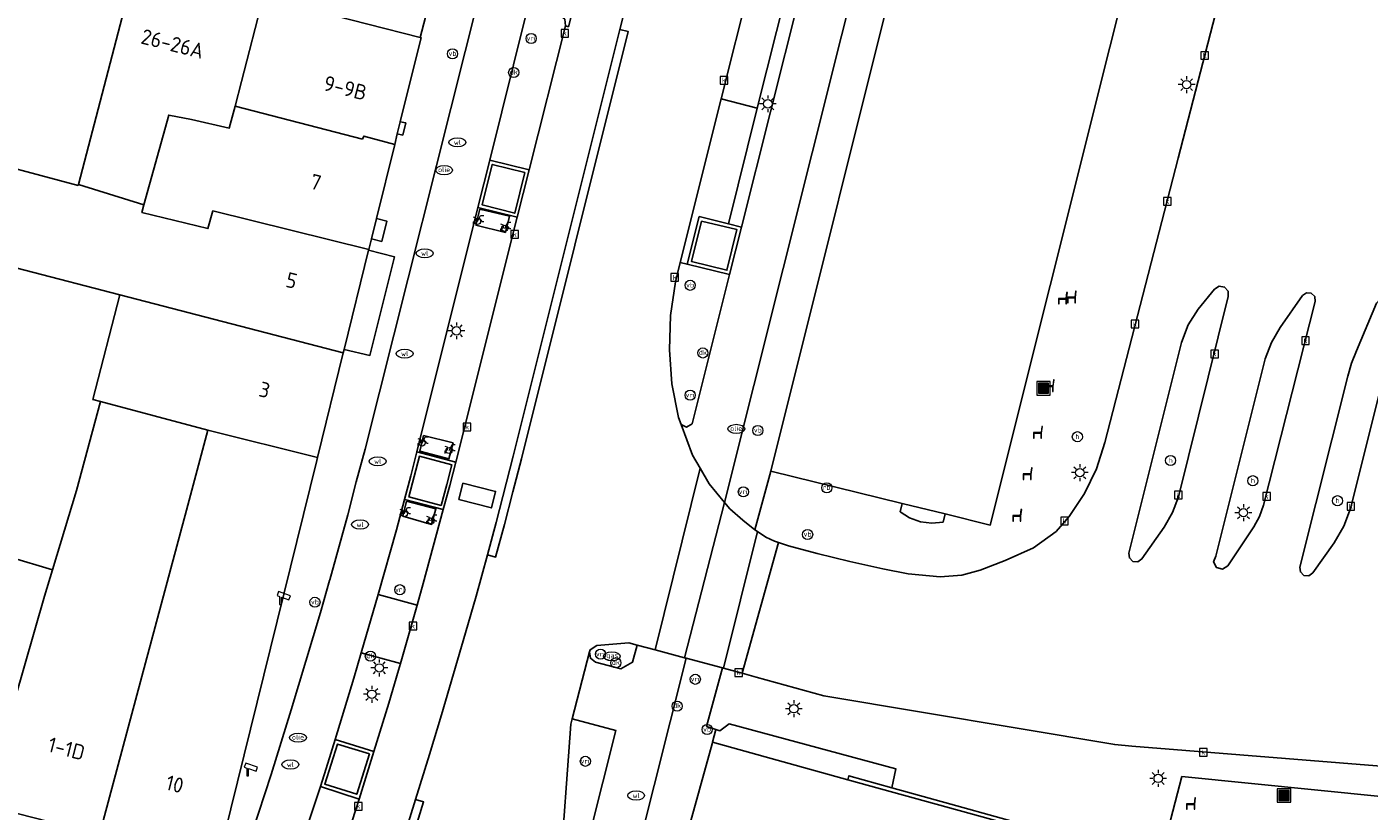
# Model space of a CAD drawing. Header units: metres. Extents: x 197147 to 199131, y 355511 to 356703.
# Tile 32 of 225: x 197320 to 197399, y 356133 to 356179. Entities that reach past the tile are written whole.
import ezdxf
from ezdxf.enums import TextEntityAlignment as Align
from ezdxf.lldxf.tags import DXFTag

# ---------------------------------------------------------------- set-up
doc = ezdxf.new("R2010")
doc.units = ezdxf.units.M
for name, color, linetype in [('B-WE-GR-BEPLANTING_CULTUUR_HEESTERS-GV', 252, 'Continuous'), ('B-WE-IE-MEUBILAIR_WEGMEUBILAIR-GV', 252, 'Continuous'), ('B-WE-IE-MEUBILAIR_WEGMEUBILAIR-S', 252, 'Continuous'), ('B-WE-KL-MONITORING-S', 252, 'Continuous'), ('B-WE-KL-VRI_KABEL-G', 252, 'KL-VRI'), ('B-WE-OG-BEBOUWING-GV', 252, 'Continuous'), ('B-WE-OG-BEBOUWING_HUISNUMMER-T18', 252, 'Continuous'), ('B-WE-RI-HWA_KOLK-S', 253, 'Continuous'), ('B-WE-RI-VWA_AFSCHEIDER-S', 253, 'Continuous'), ('B-WE-VH-ONVERHARD-GV', 253, 'Continuous'), ('B-WE-VH-VERHARDING_ASFALT-GV', 253, 'Continuous'), ('B-WE-VH-VERHARDING_BETON-GV', 253, 'Continuous'), ('B-WE-VH-VERHARDING_BETONSTRAATSTEEN-GV', 253, 'Continuous'), ('B-WE-VH-VERHARDING_OPEN-GV', 253, 'Continuous'), ('B-WE-VH-VERHARDING_STRAATBAKSTEEN-GV', 253, 'Continuous'), ('B-WE-VH-VERHARDING_TEGEL-GV', 253, 'Continuous'), ('B-WE-VW-VRI-S', 253, 'Continuous')]:
    doc.layers.add(name, color=color, linetype=linetype)
doc.styles.add('NLCS-ISO-M-T18', font='NLCS-ISO.ttf', dxfattribs={"height": 1.8})
doc.styles.add('NLCS-ISO-M200-T25', font='NLCS-ISO.ttf')
doc.styles.get("Standard").update_dxf_attribs({"font": 'isocp.shx'})
tags = doc.linetypes.add('KL-VRI', pattern='A,14,-1,["VRI",Standard,S=1.8,R=0,X=-0.5,Y=-0.9],-5,30', length=50).pattern_tags.tags
tags[6] = DXFTag(74, 10)

# ---------------------------------------------------------------- blocks, each defined once
blk = doc.blocks.new('BGT-AFVALBAK-SO')
at = {"linetype": 'ByBlock', "lineweight": 18}
h = blk.add_hatch(color=0, dxfattribs=at)
h.dxf.hatch_style = 1
h.paths.add_polyline_path([(-1.5, -1.5), (1.5, -1.5), (1.5, 1.5), (-1.5, 1.5)])
at = {"color": 0, "linetype": 'ByBlock', "lineweight": 18}
for points in [[(-2, -2), (2, -2), (2, 2), (-2, 2)], [(-1.5, -1.5), (1.5, -1.5), (1.5, 1.5), (-1.5, 1.5)]]:
    blk.add_lwpolyline(points, close=True, dxfattribs=at)
blk = doc.blocks.new('BGT-RECLAMEBORD-SO')
at = {"color": 0, "linetype": 'ByBlock', "lineweight": 18}
blk.add_circle((0, 0), 1.5, dxfattribs=at)
at = {"color": 0, "linetype": 'ByBlock', "lineweight": 18, "style": 'NLCS-ISO-M-T18'}
blk.add_text('rb', height=1.5, dxfattribs=at).set_placement((0, 0.13), align=Align.MIDDLE_CENTER)
blk = doc.blocks.new('BGT-LICHTMAST-SO')
at = {"color": 0, "linetype": 'ByBlock', "lineweight": 18}
for points in [[(-1.25, 0), (-2, 0)], [(-1.41, 1.41), (-0.88, 0.88)], [(0, 2), (0, 1.25)], [(0.88, 0.88), (1.41, 1.41)], [(2, 0), (1.25, 0)], [(-1.41, -1.41), (-0.88, -0.88)], [(0, -1.25), (0, -2)], [(0.88, -0.88), (1.41, -1.41)]]:
    blk.add_lwpolyline(points, dxfattribs=at)
blk.add_circle((0, 0), 1, dxfattribs=at)
blk = doc.blocks.new('BGT-HALTEPAAL-SO')
at = {"color": 0, "linetype": 'ByBlock', "lineweight": 18}
blk.add_circle((0, 0), 1.5, dxfattribs=at)
at = {"color": 0, "linetype": 'ByBlock', "lineweight": 18, "style": 'NLCS-ISO-M-T18'}
blk.add_text('h', height=1.5, dxfattribs=at).set_placement((0.02, 0.06), align=Align.MIDDLE_CENTER)
blk = doc.blocks.new('BGT-VERKEERSREGELINSTALLATIEPAAL-SO')
at = {"color": 0, "linetype": 'ByBlock', "lineweight": 18}
blk.add_circle((0, 0), 1.5, dxfattribs=at)
at = {"color": 0, "linetype": 'ByBlock', "lineweight": 18, "style": 'NLCS-ISO-M-T18'}
blk.add_text('vri', height=1.5, dxfattribs=at).set_placement((-0.06, 0.08), align=Align.MIDDLE_CENTER)
blk = doc.blocks.new('BGT-DRUKKNOPPAAL-SO')
at = {"color": 0, "linetype": 'ByBlock', "lineweight": 18}
blk.add_circle((0, 0), 1.5, dxfattribs=at)
at = {"color": 0, "linetype": 'ByBlock', "lineweight": 18, "style": 'NLCS-ISO-M-T18'}
blk.add_text('dk', height=1.5, dxfattribs=at).set_placement((0, 0.15), align=Align.MIDDLE_CENTER)
blk = doc.blocks.new('BGT-VERKEERSBORDPAAL-SO')
at = {"color": 0, "linetype": 'ByBlock', "lineweight": 18}
blk.add_circle((0, 0), 1.5, dxfattribs=at)
at = {"color": 0, "linetype": 'ByBlock', "lineweight": 18, "style": 'NLCS-ISO-M-T18'}
blk.add_text('vb', height=1.5, dxfattribs=at).set_placement((0, 0.13), align=Align.MIDDLE_CENTER)
blk = doc.blocks.new('BGT-KOLK-SO')
at = {"color": 0, "linetype": 'ByBlock', "lineweight": 18}
blk.add_lwpolyline([(-0.045, -0.045), (0.045, -0.045), (0.045, 0.045), (-0.045, 0.045)], close=True, dxfattribs=at)
at = {"color": 0, "linetype": 'ByBlock', "lineweight": 18, "style": 'NLCS-ISO-M-T18'}
blk.add_text('k', height=0.06, dxfattribs=at).set_placement((0, 0), align=Align.MIDDLE_CENTER)
blk = doc.blocks.new('BGT-WATERLEIDINGPUT-SO')
at = {"color": 0, "linetype": 'ByBlock', "lineweight": 18}
blk.add_ellipse((0, 0), major_axis=(2.5, 0), ratio=0.54, dxfattribs=at)
at = {"color": 0, "linetype": 'ByBlock', "lineweight": 18, "style": 'NLCS-ISO-M-T18'}
blk.add_text('wl', height=1.5, dxfattribs=at).set_placement((0, 0), align=Align.MIDDLE_CENTER)
blk = doc.blocks.new('BGT-BENZINEPUT_OLIEPUT-SO')
at = {"color": 0, "linetype": 'ByBlock', "lineweight": 18}
blk.add_ellipse((0, 0), major_axis=(2.5, 0), ratio=0.54, dxfattribs=at)
at = {"color": 0, "linetype": 'ByBlock', "lineweight": 18, "style": 'NLCS-ISO-M-T18'}
blk.add_text('olie', height=1.5, dxfattribs=at).set_placement((0, 0.16), align=Align.MIDDLE_CENTER)
blk = doc.blocks.new('BGT-GASPUT-SO')
at = {"color": 0, "linetype": 'ByBlock', "lineweight": 18}
blk.add_ellipse((0, 0), major_axis=(2.5, 0), ratio=0.54, dxfattribs=at)
at = {"color": 0, "linetype": 'ByBlock', "lineweight": 18, "style": 'NLCS-ISO-M-T18'}
blk.add_text('gas', height=1.5, dxfattribs=at).set_placement((0.12, 0.3), align=Align.MIDDLE_CENTER)
blk = doc.blocks.new('BGT-CAMERA-SO')
at = {"color": 0, "linetype": 'ByBlock', "lineweight": 18}
blk.add_lwpolyline([(-1.22, 0.41), (-1.22, -1.92), (-0.72, -1.92), (-0.72, 0.25), (1.55, -0.53), (1.95, 0.66), (-1.6, 1.86), (-2, 0.68)], close=True, dxfattribs=at)
blk = doc.blocks.new('BGT-ZITBANK-SO')
at = {"color": 0, "linetype": 'ByBlock', "lineweight": 18}
blk.add_lwpolyline([(-0.91, -1.63), (-0.91, -0.2), (1.09, -0.2), (1.09, -1.63), (1.29, -1.63), (1.29, -0.21), (1.54, 1.78), (1.33, 1.78), (1.11, 0), (-1.11, 0), (-1.11, -1.63)], close=True, dxfattribs=at)
blk = doc.blocks.new('BGT-FIETSENREK-SO')
at = {"color": 0, "linetype": 'ByBlock', "lineweight": 18}
for points in [[(-1.5, -1.35), (-1.5, -0.54), (-0.73, -0.28), (-0.73, 0.53), (-1.5, 0.79)], [(-0.3, -0.45), (0.6, 1.35), (1.5, 1.35)], [(1.05, -0.45), (0.21, 0.58)], [(1.05, -0.45), (1.5, -0.45)]]:
    blk.add_lwpolyline(points, dxfattribs=at)
blk.add_circle((-0.3, -0.45), 0.9, dxfattribs=at)

msp = doc.modelspace()

# ---------------------------------------------------------------- linework, layer by layer
at = {"layer": 'B-WE-GR-BEPLANTING_CULTUUR_HEESTERS-GV', "flags": 128}
for points in [[(197371.213, 356134.009), (197371.449, 356135.128), (197361.585, 356137.797), (197361.045, 356137.386), (197360.803, 356137.458), (197360.605, 356136.698), (197368.62, 356134.477), (197368.684, 356134.712), (197371.213, 356134.009)], [(197368.62, 356134.477), (197377.137, 356132.117), (197396.784, 356126.721), (197393.797, 356115.849), (197389.31, 356099.509), (197389.739, 356099.385), (197390.709, 356099.105), (197391.097, 356099.07), (197391.499, 356099.198), (197391.816, 356099.477), (197391.985, 356099.828), (197395.585, 356113.38), (197396.46, 356116.706), (197397.704, 356118.801), (197398.054, 356119.391), (197396.705, 356119.734), (197395.234, 356120.107), (197397.036, 356126.905), (197395.107, 356127.423), (197387.068, 356129.58), (197380.67, 356131.378), (197374.717, 356133.034), (197371.213, 356134.009)]]:
    msp.add_lwpolyline(points, dxfattribs=at)
at = {"layer": 'B-WE-IE-MEUBILAIR_WEGMEUBILAIR-GV', "flags": 128}
for points in [[(197349.494, 356170.442), (197347.558, 356170.924), (197346.964, 356168.525), (197348.892, 356168.034), (197349.494, 356170.442)], [(197359.956, 356167.569), (197359.364, 356165.167), (197361.452, 356164.651), (197362.049, 356167.061), (197359.956, 356167.569)], [(197345.162, 356153.137), (197343.241, 356153.636), (197342.619, 356151.228), (197344.531, 356150.732), (197344.869, 356151.958), (197345.162, 356153.137)], [(197340.281, 356136.012), (197338.385, 356136.589), (197337.642, 356134.221), (197339.531, 356133.616), (197340.281, 356136.012)]]:
    msp.add_lwpolyline(points, dxfattribs=at)
at = {"layer": 'B-WE-KL-VRI_KABEL-G', "flags": 128}
msp.add_lwpolyline([(197345.58, 356151.072), (197345.822, 356152.038), (197347.755, 356151.554), (197347.509, 356150.575), (197345.58, 356151.072)], dxfattribs=at)
at = {"layer": 'B-WE-OG-BEBOUWING-GV', "flags": 128}
for points in [[(197371.831, 356150.85), (197374.376, 356150.224), (197377.055, 356149.566), (197387.687, 356192.082)], [(197372.083, 356184.956), (197364.049, 356152.763), (197371.831, 356150.85)], [(197323.058, 356169.74), (197326.451, 356182.754), (197320.456, 356184.288), (197316.089, 356171.522), (197323.04, 356169.671)], [(197341.779, 356172.103), (197341.934, 356172.73), (197342.109, 356173.44), (197343.34, 356178.434), (197343.287, 356178.448), (197333.993, 356180.825), (197332.715, 356175.84), (197332.329, 356174.38), (197339.877, 356172.427)], [(197326.928, 356168.529), (197328.394, 356173.843), (197329.754, 356173.581), (197331.984, 356173.075), (197332.329, 356174.38)], [(197331.016, 356168.181), (197340.246, 356165.886), (197340.4, 356166.511), (197340.697, 356167.714), (197341.779, 356172.103), (197339.953, 356172.606), (197339.877, 356172.427)], [(197316.089, 356171.522), (197314.239, 356166.113), (197325.508, 356163.192)], [(197331.016, 356168.181), (197330.718, 356167.127), (197326.806, 356168.085), (197326.928, 356168.529), (197323.058, 356169.74), (197323.04, 356169.671)], [(197338.737, 356159.764), (197338.788, 356159.969), (197340.237, 356165.85), (197340.246, 356165.886)], [(197337.207, 356153.56), (197338.737, 356159.764), (197325.508, 356163.192), (197323.909, 356157.01), (197324.355, 356156.891), (197330.718, 356155.183), (197337.207, 356153.56)], [(197321.507, 356146.906), (197322.94, 356151.604), (197324.355, 356156.891)], [(197317.46, 356132.983), (197324.288, 356131.235), (197327.023, 356141.413), (197329.446, 356150.443), (197330.718, 356155.183)], [(197324.288, 356131.235), (197324.349, 356131.219), (197324.474, 356131.187), (197329.545, 356129.89), (197331.684, 356131.162), (197337.163, 356153.382), (197337.207, 356153.56)], [(197310.938, 356134.652), (197311.72, 356134.452), (197312.719, 356134.196), (197317.46, 356132.983), (197321.046, 356145.362), (197321.507, 356146.906), (197318.997, 356147.658), (197318.537, 356146.113), (197318.445, 356145.806), (197314.79, 356146.824), (197310.938, 356134.652)], [(197377.137, 356132.117), (197368.62, 356134.477), (197360.605, 356136.698), (197360.581, 356136.61), (197352.431, 356107.21)]]:
    msp.add_lwpolyline(points, dxfattribs=at)
at = {"layer": 'B-WE-VH-ONVERHARD-GV', "flags": 128}
for points in [[(197349.494, 356170.442), (197347.558, 356170.924), (197346.964, 356168.525), (197348.892, 356168.034), (197349.494, 356170.442)], [(197359.956, 356167.569), (197359.364, 356165.167), (197361.452, 356164.651), (197362.049, 356167.061), (197359.956, 356167.569)], [(197345.162, 356153.137), (197343.241, 356153.636), (197342.619, 356151.228), (197344.531, 356150.732), (197344.869, 356151.958), (197345.162, 356153.137)], [(197340.281, 356136.012), (197338.385, 356136.589), (197337.642, 356134.221), (197339.531, 356133.616), (197340.281, 356136.012)]]:
    msp.add_lwpolyline(points, dxfattribs=at)
at = {"layer": 'B-WE-VH-VERHARDING_ASFALT-GV', "flags": 128}
for points in [[(197357.516, 356188.553), (197355.118, 356178.906), (197355.614, 356178.786), (197349.282, 356153.489), (197348.776, 356151.538), (197348.286, 356149.594), (197347.756, 356147.667), (197347.266, 356147.791), (197346.597, 356145.354), (197345.979, 356143.186), (197344.557, 356138.321), (197343.844, 356135.977), (197343.018, 356133.313), (197343.493, 356133.162), (197342.885, 356131.243)], [(197359.864, 356152.936), (197359.408, 356153.713), (197358.748, 356155.525), (197358.597, 356155.939), (197358.193, 356157.928), (197358.049, 356159.949), (197358.122, 356161.973), (197358.409, 356163.977), (197358.692, 356165.109), (197361.111, 356174.799), (197362.822, 356181.649)], [(197361.321, 356150.897), (197360.406, 356152.013), (197359.864, 356152.936), (197357.213, 356142.169), (197358.933, 356141.705), (197361.321, 356150.897)], [(197358.933, 356141.705), (197359.033, 356141.678), (197361.185, 356141.102), (197361.262, 356141.081), (197363.257, 356149.173), (197363.107, 356149.291), (197362.397, 356149.844), (197361.628, 356150.523), (197361.321, 356150.897)], [(197361.262, 356141.081), (197362.353, 356140.79), (197364.504, 356148.527), (197364.272, 356148.606), (197363.769, 356148.843), (197363.257, 356149.173)], [(197351.552, 356128.845), (197352.209, 356137.767), (197352.291, 356138.086), (197353.315, 356142.052), (197353.356, 356142.179), (197353.741, 356142.421), (197355.647, 356142.589), (197356.136, 356142.459), (197357.213, 356142.169)]]:
    msp.add_lwpolyline(points, dxfattribs=at)
at = {"layer": 'B-WE-VH-VERHARDING_BETON-GV', "flags": 128}
for points in [[(197354.425, 356189.315), (197353.721, 356186.5), (197353.514, 356185.673), (197353.719, 356185.632), (197352.071, 356179.077), (197351.886, 356179.13), (197349.738, 356170.593), (197349.038, 356167.807), (197345.394, 356153.296), (197345.044, 356151.897), (197344.651, 356150.479), (197343.475, 356146.095), (197343.112, 356144.812), (197342.123, 356141.36), (197342.013, 356140.972), (197341.424, 356139.023), (197340.543, 356136.154), (197339.677, 356133.334), (197339.042, 356131.379)], [(197342.415, 356131.399), (197343.018, 356133.313), (197343.844, 356135.977), (197344.557, 356138.321), (197345.979, 356143.186), (197346.597, 356145.354), (197347.266, 356147.791), (197347.789, 356149.721), (197348.802, 356153.635), (197355.118, 356178.906), (197357.516, 356188.553), (197354.425, 356189.315)]]:
    msp.add_lwpolyline(points, dxfattribs=at)
at = {"layer": 'B-WE-VH-VERHARDING_BETONSTRAATSTEEN-GV', "flags": 128}
for points in [[(197362.318, 356167.202), (197361.615, 356164.405), (197359.397, 356155.564), (197359.057, 356155.362), (197358.748, 356155.525), (197359.408, 356153.713), (197359.864, 356152.936), (197360.406, 356152.013), (197361.321, 356150.897), (197369.976, 356185.48)], [(197347.411, 356171.174), (197349.535, 356179.677), (197350.253, 356180.102), (197349.684, 356180.25), (197346.793, 356181.005), (197340.037, 356154.059), (197339.501, 356152.115), (197339.009, 356150.163), (197337.929, 356146.314), (197337.922, 356146.29), (197337.382, 356144.38), (197335.653, 356138.616), (197335.064, 356136.697), (197334.467, 356134.786), (197332.581, 356129.07), (197331.922, 356127.183), (197331.229, 356125.297), (197328.624, 356118.336), (197316.22, 356085.188), (197305.221, 356055.101), (197302.905, 356046.91)], [(197364.955, 356181.093), (197363.25, 356174.259), (197361.541, 356167.407), (197362.318, 356167.202), (197365.753, 356180.898)], [(197347.411, 356171.174), (197346.712, 356168.362), (197349.038, 356167.807), (197349.738, 356170.593), (197347.411, 356171.174)], [(197349.494, 356170.442), (197348.892, 356168.034), (197346.964, 356168.525), (197347.558, 356170.924), (197349.494, 356170.442)], [(197343.083, 356153.894), (197346.712, 356168.362)], [(197346.831, 356168.265), (197346.593, 356167.334), (197348.333, 356166.898), (197348.575, 356167.853), (197346.831, 356168.265)], [(197361.541, 356167.407), (197359.814, 356167.831), (197359.094, 356165.012), (197361.615, 356164.405)], [(197359.956, 356167.569), (197362.049, 356167.061), (197361.452, 356164.651), (197359.364, 356165.167), (197359.956, 356167.569)], [(197343.482, 356154.871), (197343.261, 356153.938), (197344.987, 356153.496), (197345.233, 356154.435), (197343.482, 356154.871)], [(197343.083, 356153.894), (197342.734, 356152.488), (197342.368, 356151.079), (197344.651, 356150.479), (197345.044, 356151.897), (197345.394, 356153.296), (197343.083, 356153.894)], [(197345.162, 356153.137), (197344.869, 356151.958), (197344.531, 356150.732), (197342.619, 356151.228), (197343.241, 356153.636), (197345.162, 356153.137)], [(197340.799, 356145.452), (197341.884, 356149.276), (197342.368, 356151.079)], [(197342.481, 356150.976), (197342.262, 356150.083), (197343.962, 356149.601), (197344.223, 356150.518), (197342.481, 356150.976)], [(197342.123, 356141.36), (197343.112, 356144.812), (197340.799, 356145.452), (197339.799, 356142.001)], [(197344.813, 356085.037), (197359.033, 356141.678), (197358.933, 356141.705), (197357.213, 356142.169), (197356.136, 356142.459), (197355.866, 356141.442), (197355.17, 356141.053), (197353.669, 356141.443), (197353.37, 356141.671), (197353.315, 356142.052), (197352.291, 356138.086), (197354.873, 356137.406), (197341.816, 356085.459)], [(197340.543, 356136.154), (197341.424, 356139.023), (197342.013, 356140.972), (197342.123, 356141.36), (197339.799, 356142.001), (197339.355, 356140.503), (197338.25, 356136.856)], [(197340.543, 356136.154), (197338.25, 356136.856), (197337.821, 356135.471), (197337.377, 356134.085), (197339.677, 356133.334), (197340.543, 356136.154)], [(197340.281, 356136.012), (197339.531, 356133.616), (197337.642, 356134.221), (197338.385, 356136.589), (197340.281, 356136.012)], [(197307.436, 356045.307), (197308.772, 356049.073), (197306.511, 356049.865), (197318.893, 356083.797), (197319.877, 356083.431), (197319.947, 356083.618), (197321.261, 356083.139), (197323.061, 356088.049), (197320.788, 356088.868), (197334.407, 356125.24), (197335.17, 356127.42), (197336.723, 356132.058), (197337.377, 356134.085)]]:
    msp.add_lwpolyline(points, dxfattribs=at)
at = {"layer": 'B-WE-VH-VERHARDING_OPEN-GV', "flags": 128}
for points in [[(197393.168, 356190.617), (197388.185, 356171.299), (197383.832, 356154.451), (197383.34, 356152.898), (197382.632, 356151.431), (197381.727, 356150.076), (197380.948, 356149.192), (197379.618, 356148.221), (197377.939, 356147.472), (197376.444, 356146.889), (197375.366, 356146.602), (197374.083, 356146.497), (197372.187, 356146.682), (197370.69, 356146.979), (197368.74, 356147.408), (197366.802, 356147.873), (197365.108, 356148.329), (197364.504, 356148.527), (197362.353, 356140.79), (197363.188, 356140.56), (197367.204, 356139.454), (197384.428, 356136.565), (197385.432, 356136.463), (197400.923, 356135.223)], [(197342.109, 356173.44), (197341.934, 356172.73), (197342.255, 356172.662), (197342.433, 356173.379), (197342.109, 356173.44)], [(197340.4, 356166.511), (197341.016, 356166.362), (197341.308, 356167.563), (197340.697, 356167.714), (197340.4, 356166.511)], [(197338.788, 356159.969), (197340.31, 356159.607), (197341.76, 356165.451), (197340.237, 356165.85), (197338.788, 356159.969)], [(197385.265, 356147.907), (197388.383, 356160.376), (197388.769, 356161.42), (197389.372, 356162.356), (197390.335, 356163.542), (197390.611, 356163.708), (197390.93, 356163.657), (197391.142, 356163.414), (197391.148, 356163.092), (197388.193, 356151.241), (197387.85, 356150.302), (197387.349, 356149.437), (197386.032, 356147.557), (197385.793, 356147.389), (197385.503, 356147.413), (197385.295, 356147.617), (197385.265, 356147.907)], [(197390.402, 356147.726), (197393.34, 356159.416), (197393.704, 356160.379), (197394.223, 356161.268), (197395.547, 356163.154), (197395.78, 356163.317), (197396.062, 356163.293), (197396.264, 356163.093), (197396.292, 356162.811), (197393.226, 356150.741), (197392.994, 356150.072), (197392.652, 356149.451), (197391.114, 356147.151), (197390.801, 356146.952), (197390.443, 356147.049), (197390.273, 356147.378), (197390.402, 356147.726)], [(197395.394, 356147.073), (197398.227, 356158.382), (197398.45, 356159.146), (197398.731, 356159.891), (197399.916, 356162.701), (197400.123, 356162.924), (197400.424, 356162.962), (197400.68, 356162.797), (197400.769, 356162.506), (197400.668, 356160.575), (197400.55, 356159.408), (197400.322, 356158.258), (197398.379, 356150.545), (197397.982, 356149.492), (197397.414, 356148.52), (197396.151, 356146.726), (197395.915, 356146.561), (197395.628, 356146.585), (197395.423, 356146.787), (197395.394, 356147.073)], [(197374.376, 356150.224), (197371.831, 356150.85), (197371.707, 356150.354), (197372.267, 356149.99), (197372.911, 356149.755), (197373.592, 356149.672), (197374.256, 356149.741), (197374.376, 356150.224)]]:
    msp.add_lwpolyline(points, dxfattribs=at)
at = {"layer": 'B-WE-VH-VERHARDING_STRAATBAKSTEEN-GV', "flags": 128}
for points in [[(197365.245, 356191.351), (197364.138, 356186.92), (197363.526, 356184.469), (197362.822, 356181.649), (197361.111, 356174.799), (197363.25, 356174.259), (197364.955, 356181.093), (197363.238, 356181.545), (197363.951, 356184.363), (197365.703, 356183.922)], [(197364.049, 356152.763), (197372.083, 356184.956), (197371.147, 356185.191), (197369.976, 356185.48), (197361.321, 356150.897), (197361.628, 356150.523), (197362.397, 356149.844), (197363.107, 356149.291), (197364.049, 356152.763)], [(197344.14, 356181.701), (197343.287, 356178.448), (197343.34, 356178.434), (197342.109, 356173.44), (197342.433, 356173.379), (197342.255, 356172.662), (197341.934, 356172.73), (197341.779, 356172.103), (197340.697, 356167.714), (197341.308, 356167.563), (197341.016, 356166.362), (197340.4, 356166.511), (197340.246, 356165.886), (197340.237, 356165.85), (197341.76, 356165.451), (197340.31, 356159.607), (197338.788, 356159.969), (197338.737, 356159.764), (197337.207, 356153.56)], [(197332.581, 356129.07), (197334.467, 356134.786), (197335.064, 356136.697), (197335.653, 356138.616), (197337.382, 356144.38), (197337.922, 356146.29), (197337.929, 356146.314), (197339.009, 356150.163), (197339.501, 356152.115), (197340.037, 356154.059), (197346.793, 356181.005)], [(197351.886, 356179.13), (197351.888, 356179.137), (197351.848, 356179.524), (197351.531, 356179.773), (197350.253, 356180.102), (197349.535, 356179.677), (197347.411, 356171.174), (197349.738, 356170.593), (197351.886, 356179.13)], [(197361.111, 356174.799), (197358.692, 356165.109), (197359.094, 356165.012), (197359.814, 356167.831), (197361.541, 356167.407), (197363.25, 356174.259)], [(197349.038, 356167.807), (197346.712, 356168.362), (197343.083, 356153.894), (197345.394, 356153.296), (197349.038, 356167.807)], [(197346.831, 356168.265), (197348.575, 356167.853), (197348.333, 356166.898), (197346.593, 356167.334), (197346.831, 356168.265)], [(197358.692, 356165.109), (197358.409, 356163.977), (197358.122, 356161.973), (197358.049, 356159.949), (197358.193, 356157.928), (197358.597, 356155.939), (197358.748, 356155.525), (197359.057, 356155.362), (197359.397, 356155.564), (197361.615, 356164.405), (197359.094, 356165.012)], [(197343.482, 356154.871), (197345.233, 356154.435), (197344.987, 356153.496), (197343.261, 356153.938), (197343.482, 356154.871)], [(197337.207, 356153.56), (197337.163, 356153.382), (197331.684, 356131.162)], [(197340.799, 356145.452), (197343.112, 356144.812), (197343.475, 356146.095), (197344.651, 356150.479), (197342.368, 356151.079), (197341.884, 356149.276), (197340.799, 356145.452)], [(197342.481, 356150.976), (197344.223, 356150.518), (197343.962, 356149.601), (197342.262, 356150.083), (197342.481, 356150.976)], [(197353.315, 356142.052), (197353.37, 356141.671), (197353.669, 356141.443), (197355.17, 356141.053), (197355.866, 356141.442), (197356.136, 356142.459), (197355.647, 356142.589), (197353.741, 356142.421), (197353.356, 356142.179), (197353.315, 356142.052)], [(197348.267, 356092.279), (197347.887, 356092.387), (197349.543, 356098.174), (197350.318, 356097.967), (197350.311, 356097.943), (197351.606, 356097.585), (197352.842, 356102.112), (197352.85, 356102.142), (197351.367, 356102.547), (197352.626, 356107.156), (197352.431, 356107.21), (197360.581, 356136.61), (197360.605, 356136.698), (197360.803, 356137.458), (197360.247, 356137.624), (197361.185, 356141.102), (197359.033, 356141.678), (197344.813, 356085.037), (197344.334, 356083.732), (197343.764, 356082.257), (197342.991, 356080.73), (197342.015, 356079.161), (197338.699, 356075.062)], [(197340.982, 356083.355), (197341.423, 356084.418), (197341.816, 356085.459), (197354.873, 356137.406), (197352.291, 356138.086), (197352.209, 356137.767), (197351.552, 356128.845), (197350.945, 356126.92), (197350.33, 356125.032), (197349.027, 356121.253), (197347.664, 356117.502), (197342.742, 356104.402), (197340.867, 356101.091), (197341.555, 356100.679), (197338.62, 356095.463), (197337.917, 356095.838), (197333.84, 356088.59), (197332.348, 356084.55), (197338.102, 356082.393), (197339.216, 356082.228), (197340.239, 356082.575), (197340.982, 356083.355)], [(197337.377, 356134.085), (197336.723, 356132.058), (197335.17, 356127.42), (197334.407, 356125.24), (197320.788, 356088.868), (197323.061, 356088.049), (197336.602, 356124.238), (197337.109, 356125.67), (197338.407, 356129.466), (197339.042, 356131.379), (197339.677, 356133.334), (197337.377, 356134.085)]]:
    msp.add_lwpolyline(points, dxfattribs=at)
at = {"layer": 'B-WE-VH-VERHARDING_TEGEL-GV', "flags": 128}
for points in [[(197387.687, 356192.082), (197377.055, 356149.566), (197374.376, 356150.224), (197374.256, 356149.741), (197373.592, 356149.672), (197372.911, 356149.755), (197372.267, 356149.99), (197371.707, 356150.354), (197371.831, 356150.85), (197364.049, 356152.763), (197363.107, 356149.291), (197363.257, 356149.173), (197363.769, 356148.843), (197364.272, 356148.606), (197364.504, 356148.527), (197365.108, 356148.329), (197366.802, 356147.873), (197368.74, 356147.408), (197370.69, 356146.979), (197372.187, 356146.682), (197374.083, 356146.497), (197375.366, 356146.602), (197376.444, 356146.889), (197377.939, 356147.472), (197379.618, 356148.221), (197380.948, 356149.192), (197381.727, 356150.076), (197382.632, 356151.431), (197383.34, 356152.898), (197383.832, 356154.451), (197388.185, 356171.299), (197393.168, 356190.617)], [(197341.804, 356180.788), (197341.435, 356180.662), (197341.056, 356180.677), (197340.989, 356180.694), (197335.6, 356182.06), (197332.032, 356182.964), (197330.137, 356183.449), (197324.27, 356184.956), (197323.901, 356185.136), (197323.632, 356185.447), (197322.817, 356186.9), (197322.557, 356187.172), (197322.243, 356187.336), (197322.223, 356187.346), (197320.456, 356184.288), (197326.451, 356182.754), (197333.993, 356180.825), (197343.287, 356178.448), (197344.14, 356181.701), (197343.85, 356181.777)], [(197355.118, 356178.906), (197348.802, 356153.635), (197347.789, 356149.721), (197347.266, 356147.791), (197347.756, 356147.667), (197348.286, 356149.594), (197348.776, 356151.538), (197349.282, 356153.489), (197355.614, 356178.786), (197355.118, 356178.906)], [(197385.265, 356147.907), (197385.295, 356147.617), (197385.503, 356147.413), (197385.793, 356147.389), (197386.032, 356147.557), (197387.349, 356149.437), (197387.85, 356150.302), (197388.193, 356151.241), (197391.148, 356163.092), (197391.142, 356163.414), (197390.93, 356163.657), (197390.611, 356163.708), (197390.335, 356163.542), (197389.372, 356162.356), (197388.769, 356161.42), (197388.383, 356160.376), (197385.265, 356147.907)], [(197390.402, 356147.726), (197390.273, 356147.378), (197390.443, 356147.049), (197390.801, 356146.952), (197391.114, 356147.151), (197392.652, 356149.451), (197392.994, 356150.072), (197393.226, 356150.741), (197396.292, 356162.811), (197396.264, 356163.093), (197396.062, 356163.293), (197395.78, 356163.317), (197395.547, 356163.154), (197394.223, 356161.268), (197393.704, 356160.379), (197393.34, 356159.416), (197390.402, 356147.726)], [(197395.394, 356147.073), (197395.423, 356146.787), (197395.628, 356146.585), (197395.915, 356146.561), (197396.151, 356146.726), (197397.414, 356148.52), (197397.982, 356149.492), (197398.379, 356150.545), (197400.322, 356158.258), (197400.55, 356159.408), (197400.668, 356160.575), (197400.769, 356162.506), (197400.68, 356162.797), (197400.424, 356162.962), (197400.123, 356162.924), (197399.916, 356162.701), (197398.731, 356159.891), (197398.45, 356159.146), (197398.227, 356158.382), (197395.394, 356147.073)], [(197400.923, 356135.223), (197385.432, 356136.463), (197384.428, 356136.565), (197367.204, 356139.454), (197363.188, 356140.56), (197362.353, 356140.79), (197361.262, 356141.081), (197361.185, 356141.102), (197360.247, 356137.624), (197360.803, 356137.458), (197361.045, 356137.386), (197361.585, 356137.797), (197371.449, 356135.128), (197371.213, 356134.009), (197374.717, 356133.034), (197380.67, 356131.378), (197387.068, 356129.58)], [(197401.652, 356125.462), (197402.933, 356127.601), (197404.312, 356133.069), (197388.402, 356134.671), (197387.068, 356129.58), (197395.107, 356127.423), (197397.036, 356126.905), (197395.234, 356120.107), (197396.705, 356119.734), (197398.054, 356119.391), (197398.436, 356120.027)], [(197343.018, 356133.313), (197342.415, 356131.399), (197341.694, 356129.19), (197341.14, 356127.584), (197340.504, 356125.694), (197339.849, 356123.804), (197339.154, 356121.921), (197331.419, 356101.241), (197331.878, 356101.069), (197340.319, 356123.634), (197341.632, 356127.426), (197342.257, 356129.354), (197342.885, 356131.243), (197343.493, 356133.162), (197343.018, 356133.313)]]:
    msp.add_lwpolyline(points, dxfattribs=at)

# ---------------------------------------------------------------- block references
at = {"layer": 'B-WE-IE-MEUBILAIR_WEGMEUBILAIR-S'}
for name, p, xscale, yscale, zscale in [('BGT-VERKEERSBORDPAAL-SO', (197345.203, 356177.474), 0.2, 0.2, 0.2), ('BGT-LICHTMAST-SO', (197388.681, 356175.648), 0.25, 0.25, 0.25), ('BGT-LICHTMAST-SO', (197363.876, 356174.511), 0.25, 0.25, 0.25), ('BGT-WATERLEIDINGPUT-SO', (197345.494, 356172.231), 0.2, 0.2, 0.2), ('BGT-FIETSENREK-SO', (197346.75, 356167.634), 0.2, 0.2, 0.2), ('BGT-FIETSENREK-SO', (197348.36, 356167.226), 0.2, 0.2, 0.2), ('BGT-WATERLEIDINGPUT-SO', (197343.557, 356165.66), 0.2, 0.2, 0.2), ('BGT-VERKEERSBORDPAAL-SO', (197359.276, 356163.763), 0.2, 0.2, 0.2), ('BGT-ZITBANK-SO', (197381.308, 356162.988), 0.2, 0.2, 0.2), ('BGT-ZITBANK-SO', (197381.84, 356163.056), 0.2, 0.2, 0.2), ('BGT-LICHTMAST-SO', (197345.432, 356161.068), 0.25, 0.25, 0.25), ('BGT-WATERLEIDINGPUT-SO', (197342.371, 356159.716), 0.2, 0.2, 0.2), ('BGT-ZITBANK-SO', (197380.527, 356157.808), 0.2, 0.2, 0.2), ('BGT-AFVALBAK-SO', (197380.204, 356157.666), 0.2, 0.2, 0.2), ('BGT-VERKEERSBORDPAAL-SO', (197363.284, 356155.169), 0.2, 0.2, 0.2), ('BGT-ZITBANK-SO', (197379.835, 356155.043), 0.2, 0.2, 0.2), ('BGT-HALTEPAAL-SO', (197382.211, 356154.796), 0.2, 0.2, 0.2), ('BGT-FIETSENREK-SO', (197343.464, 356154.51), 0.2, 0.2, 0.2), ('BGT-FIETSENREK-SO', (197345.061, 356154.068), 0.2, 0.2, 0.2), ('BGT-WATERLEIDINGPUT-SO', (197340.774, 356153.34), 0.2, 0.2, 0.2), ('BGT-HALTEPAAL-SO', (197387.731, 356153.389), 0.2, 0.2, 0.2), ('BGT-ZITBANK-SO', (197379.221, 356152.591), 0.2, 0.2, 0.2), ('BGT-LICHTMAST-SO', (197382.353, 356152.667), 0.25, 0.25, 0.25), ('BGT-RECLAMEBORD-SO', (197367.369, 356151.766), 0.2, 0.2, 0.2), ('BGT-HALTEPAAL-SO', (197392.605, 356152.19), 0.2, 0.2, 0.2), ('BGT-HALTEPAAL-SO', (197397.617, 356151.006), 0.2, 0.2, 0.2), ('BGT-FIETSENREK-SO', (197342.409, 356150.33), 0.2, 0.2, 0.2), ('BGT-ZITBANK-SO', (197378.604, 356150.126), 0.2, 0.2, 0.2), ('BGT-LICHTMAST-SO', (197392.043, 356150.297), 0.25, 0.25, 0.25), ('BGT-WATERLEIDINGPUT-SO', (197339.73, 356149.596), 0.2, 0.2, 0.2), ('BGT-FIETSENREK-SO', (197343.983, 356149.903), 0.2, 0.2, 0.2), ('BGT-VERKEERSBORDPAAL-SO', (197366.234, 356149.004), 0.2, 0.2, 0.2), ('BGT-VERKEERSBORDPAAL-SO', (197337.057, 356144.992), 0.2, 0.2, 0.2), ('BGT-LICHTMAST-SO', (197340.869, 356141.102), 0.25, 0.25, 0.25), ('BGT-GASPUT-SO', (197354.642, 356141.791), 0.2, 0.2, 0.2), ('BGT-LICHTMAST-SO', (197340.428, 356139.54), 0.25, 0.25, 0.25), ('BGT-LICHTMAST-SO', (197365.42, 356138.687), 0.25, 0.25, 0.25), ('BGT-VERKEERSBORDPAAL-SO', (197360.281, 356137.451), 0.2, 0.2, 0.2), ('BGT-WATERLEIDINGPUT-SO', (197335.602, 356135.382), 0.2, 0.2, 0.2), ('BGT-LICHTMAST-SO', (197386.998, 356134.557), 0.25, 0.25, 0.25), ('BGT-WATERLEIDINGPUT-SO', (197356.077, 356133.547), 0.2, 0.2, 0.2), ('BGT-AFVALBAK-SO', (197394.444, 356133.547), 0.2, 0.2, 0.2), ('BGT-ZITBANK-SO', (197388.9, 356133.054), 0.2, 0.2, 0.2)]:
    msp.add_blockref(name, p, dxfattribs=dict(at, xscale=xscale, yscale=yscale, zscale=zscale))
at = {"layer": 'B-WE-KL-MONITORING-S', "xscale": 0.2, "yscale": 0.2, "zscale": 0.2}
for p in [(197335.21, 356145.247), (197333.274, 356135.086)]:
    msp.add_blockref('BGT-CAMERA-SO', p, dxfattribs=at)
at = {"layer": 'B-WE-RI-HWA_KOLK-S', "xscale": 5, "yscale": 5, "zscale": 5}
for p in [(197351.855, 356178.694), (197389.753, 356177.373), (197361.278, 356175.91), (197387.534, 356168.736), (197348.888, 356166.777), (197358.365, 356164.231), (197385.619, 356161.47), (197395.721, 356160.477), (197390.333, 356159.7), (197346.068, 356155.378), (197388.189, 356151.338), (197393.416, 356151.264), (197398.407, 356150.676), (197381.447, 356149.809), (197342.862, 356143.581), (197362.146, 356140.829), (197389.667, 356136.105), (197339.631, 356132.909)]:
    msp.add_blockref('BGT-KOLK-SO', p, dxfattribs=at)
at = {"layer": 'B-WE-RI-VWA_AFSCHEIDER-S', "xscale": 0.2, "yscale": 0.2, "zscale": 0.2}
for p in [(197344.708, 356170.583), (197362.011, 356155.26), (197336.055, 356136.975)]:
    msp.add_blockref('BGT-BENZINEPUT_OLIEPUT-SO', p, dxfattribs=at)
at = {"layer": 'B-WE-VW-VRI-S', "xscale": 0.2, "yscale": 0.2, "zscale": 0.2}
for name, p in [('BGT-VERKEERSREGELINSTALLATIEPAAL-SO', (197349.866, 356178.38)), ('BGT-DRUKKNOPPAAL-SO', (197348.829, 356176.364)), ('BGT-DRUKKNOPPAAL-SO', (197360.034, 356159.755)), ('BGT-VERKEERSREGELINSTALLATIEPAAL-SO', (197359.282, 356157.254)), ('BGT-VERKEERSREGELINSTALLATIEPAAL-SO', (197362.428, 356151.531)), ('BGT-VERKEERSREGELINSTALLATIEPAAL-SO', (197342.081, 356145.734)), ('BGT-DRUKKNOPPAAL-SO', (197340.339, 356141.797)), ('BGT-VERKEERSREGELINSTALLATIEPAAL-SO', (197353.973, 356141.918)), ('BGT-DRUKKNOPPAAL-SO', (197354.877, 356141.401)), ('BGT-VERKEERSREGELINSTALLATIEPAAL-SO', (197359.584, 356140.43)), ('BGT-DRUKKNOPPAAL-SO', (197358.503, 356138.842)), ('BGT-VERKEERSREGELINSTALLATIEPAAL-SO', (197353.07, 356135.571))]:
    msp.add_blockref(name, p, dxfattribs=at)

# ---------------------------------------------------------------- texts
at = {"layer": 'B-WE-OG-BEBOUWING_HUISNUMMER-T18', "char_height": 0.9, "attachment_point": 5, "style": 'NLCS-ISO-M200-T25'}
for s, insert, rotation in [('26-26A', (197328.626, 356178.069), 345.7), ('9-9B', (197338.86, 356175.452), 345.7), ('7', (197337.109, 356169.87), 346.2), ('5', (197335.673, 356164.048), 346.2), ('3', (197334.076, 356157.571), 346.1), ('1-1D', (197322.344, 356136.321), 345.6), ('10', (197328.757, 356134.22), 345.7)]:
    msp.add_mtext(s, dxfattribs=dict(at, insert=insert, rotation=rotation))

doc.saveas('drawing.dxf')
